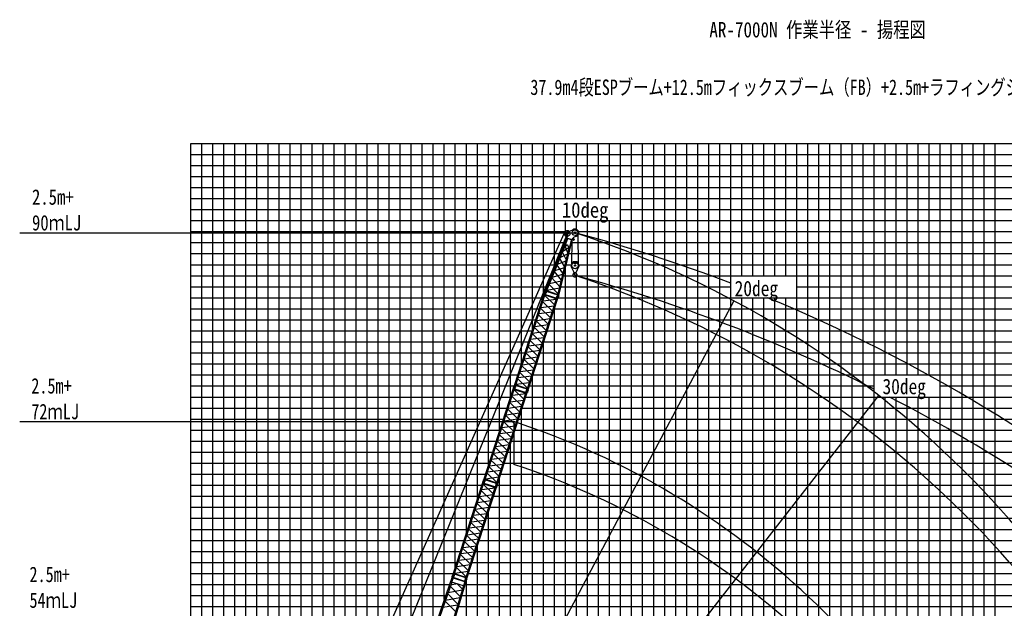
# Model space of a CAD drawing. Extents: x -439399 to 62702, y -349596 to 51651.
# Tile 11 of 63: x -339993 to -250639, y -218368 to -164991. Entities that reach past the tile are written whole.
import ezdxf

# ---------------------------------------------------------------- set-up
doc = ezdxf.new("R2010")
doc.units = 0
doc.layers.get('0').update_dxf_attribs({"linetype": 'CONTINUOUS'})

msp = doc.modelspace()

# ---------------------------------------------------------------- linework, layer by layer
at = {"color": 14, "linetype": 'Continuous'}
for p, q in [((-324458.888848, -176207.494575), (-209458.888848, -176207.494575)), ((-324458.888848, -266062.734972), (-324458.888848, -176207.494575)), ((-314458.888848, -257095.603011), (-314458.888848, -176207.494575)), ((-304458.888848, -226132.993343), (-304458.888848, -176207.494575)), ((-294458.888848, -196209.57101), (-294458.888848, -176207.494575)), ((-284458.888848, -326207.494575), (-284458.888848, -176207.494575)), ((-274458.888848, -188207.494575), (-274458.888848, -176207.494575)), ((-264458.888848, -326207.494575), (-264458.888848, -176207.494575)), ((-254458.888848, -326207.494575), (-254458.888848, -176207.494575)), ((-324458.888848, -186207.494575), (-290911.00781, -186207.494575)), ((-290157.43167, -186207.494575), (-209458.888848, -186207.494575)), ((-274458.888848, -326207.494575), (-274458.888848, -190207.494575)), ((-324458.888848, -196207.494575), (-294458.214175, -196207.494575)), ((-293089.635836, -196207.494575), (-209458.888848, -196207.494575)), ((-294458.888848, -326207.494575), (-294458.888848, -200421.663583)), ((-324458.888848, -206207.494575), (-297707.392091, -206207.494575)), ((-296338.813752, -206207.494575), (-209458.888848, -206207.494575)), ((-324458.888848, -216207.494575), (-300980.802714, -216207.494575)), ((-299574.250042, -216207.494575), (-209458.888848, -216207.494575))]:
    msp.add_line(p, q, dxfattribs=at)
at = {"color": 252, "linetype": 'Continuous'}
for p, q in [((-323458.888848, -266588.323181), (-323458.888848, -176207.494575)), ((-322458.888848, -267113.911389), (-322458.888848, -176207.494575)), ((-321458.888848, -267683.048147), (-321458.888848, -176207.494575)), ((-320458.888848, -268243.332607), (-320458.888848, -176207.494575)), ((-319458.888848, -268803.617067), (-319458.888848, -176207.494575)), ((-318458.888848, -269254.170358), (-318458.888848, -176207.494575)), ((-317458.888848, -267676.59771), (-317458.888848, -176207.494575)), ((-316458.888848, -263250.952481), (-316458.888848, -176207.494575)), ((-315458.888848, -260173.265194), (-315458.888848, -176207.494575)), ((-313458.888848, -254017.910397), (-313458.888848, -176207.494575)), ((-312458.888848, -250940.217782), (-312458.888848, -176207.494575)), ((-311458.888848, -247862.623015), (-311458.888848, -176207.494575)), ((-310458.888848, -244784.9304), (-310458.888848, -176207.494575)), ((-309458.888848, -241707.237785), (-309458.888848, -176207.494575)), ((-308458.888848, -238629.501767), (-308458.888848, -176207.494575)), ((-307458.888848, -235551.700517), (-307458.888848, -176207.494575)), ((-306458.888848, -232434.19862), (-306458.888848, -176207.494575)), ((-305458.888848, -229396.315287), (-305458.888848, -176207.494575)), ((-303458.888848, -223279.269086), (-303458.888848, -176207.494575)), ((-302458.888848, -220425.544828), (-302458.888848, -176207.494575)), ((-301458.888848, -217571.820571), (-301458.888848, -176207.494575)), ((-300458.888848, -214675.631219), (-300458.888848, -176207.494575)), ((-299458.888848, -211597.938604), (-299458.888848, -176207.494575)), ((-298458.888848, -208520.370593), (-298458.888848, -176207.494575)), ((-297458.888848, -205442.677979), (-297458.888848, -176207.494575)), ((-296458.888848, -202364.985364), (-296458.888848, -176207.494575)), ((-295458.888848, -199287.292749), (-295458.888848, -176207.494575)), ((-293458.888848, -193131.878395), (-293458.888848, -176207.494575)), ((-292458.888848, -190054.18578), (-292458.888848, -176207.494575)), ((-291458.888848, -187534.833197), (-291458.888848, -176207.494575)), ((-290458.888848, -181207.494575), (-290458.888848, -176207.494575)), ((-289458.888848, -181207.494575), (-289458.888848, -176207.494575)), ((-288458.888848, -181207.494575), (-288458.888848, -176207.494575)), ((-287458.888848, -181207.494575), (-287458.888848, -176207.494575)), ((-286458.888848, -181207.494575), (-286458.888848, -176207.494575)), ((-285458.888848, -326207.494575), (-285458.888848, -176207.494575)), ((-283458.888848, -326207.494575), (-283458.888848, -176207.494575)), ((-282458.888848, -326207.494575), (-282458.888848, -176207.494575)), ((-281458.888848, -326207.494575), (-281458.888848, -176207.494575)), ((-280458.888848, -326207.494575), (-280458.888848, -176207.494575)), ((-279458.888848, -326207.494575), (-279458.888848, -176207.494575)), ((-278458.888848, -326207.494575), (-278458.888848, -176207.494575)), ((-277458.888848, -326207.494575), (-277458.888848, -176207.494575)), ((-276458.888848, -326207.494575), (-276458.888848, -176207.494575)), ((-275458.888848, -326207.494575), (-275458.888848, -176207.494575)), ((-273458.888848, -188207.494575), (-273458.888848, -176207.494575)), ((-272458.888848, -188207.494575), (-272458.888848, -176207.494575)), ((-271458.888848, -188207.494575), (-271458.888848, -176207.494575)), ((-270458.888848, -188207.494575), (-270458.888848, -176207.494575)), ((-269458.888848, -326207.494575), (-269458.888848, -176207.494575)), ((-268458.888848, -326207.494575), (-268458.888848, -176207.494575)), ((-267458.888848, -326207.494575), (-267458.888848, -176207.494575)), ((-266458.888848, -326207.494575), (-266458.888848, -176207.494575)), ((-265458.888848, -326207.494575), (-265458.888848, -176207.494575)), ((-263458.888848, -326207.494575), (-263458.888848, -176207.494575)), ((-262458.888848, -326207.494575), (-262458.888848, -176207.494575)), ((-261458.888848, -197207.494575), (-261458.888848, -176207.494575)), ((-260458.888848, -197207.494575), (-260458.888848, -176207.494575)), ((-259458.888848, -197207.494575), (-259458.888848, -176207.494575)), ((-258458.888848, -197207.494575), (-258458.888848, -176207.494575)), ((-257458.888848, -197207.494575), (-257458.888848, -176207.494575)), ((-256458.888848, -326207.494575), (-256458.888848, -176207.494575)), ((-255458.888848, -326207.494575), (-255458.888848, -176207.494575)), ((-253458.888848, -326207.494575), (-253458.888848, -176207.494575)), ((-252458.888848, -326207.494575), (-252458.888848, -176207.494575)), ((-251458.888848, -326207.494575), (-251458.888848, -176207.494575)), ((-324458.888848, -177207.494575), (-209458.888848, -177207.494575)), ((-324458.888848, -178207.494575), (-209458.888848, -178207.494575)), ((-324458.888848, -179207.494575), (-209458.888848, -179207.494575)), ((-324458.888848, -180207.494575), (-209458.888848, -180207.494575)), ((-324458.888848, -181207.494575), (-209458.888848, -181207.494575)), ((-324458.888848, -182207.494575), (-291458.888848, -182207.494575)), ((-285458.888848, -182207.494575), (-209458.888848, -182207.494575)), ((-324458.888848, -183207.494575), (-209458.888848, -183207.494575)), ((-290458.888848, -184170.552904), (-290458.888848, -183207.494575)), ((-289458.888848, -183998.641203), (-289458.888848, -183207.494575)), ((-288458.888848, -284207.494575), (-288458.888848, -183207.494575)), ((-287458.888848, -284207.494575), (-287458.888848, -183207.494575)), ((-286458.888848, -326207.494575), (-286458.888848, -183207.494575)), ((-324458.888848, -184207.494575), (-290501.855433, -184207.494575)), ((-289269.683957, -184207.494575), (-209458.888848, -184207.494575)), ((-324458.888848, -185207.494575), (-290498.24122, -185207.494575)), ((-289916.047309, -185207.494575), (-209458.888848, -185207.494575)), ((-324458.888848, -187207.494575), (-291323.774401, -187207.494575)), ((-290458.888848, -284207.494575), (-290458.888848, -187456.362466)), ((-290398.816031, -187207.494575), (-289914.903876, -187207.494575)), ((-289283.833442, -187207.494575), (-209458.888848, -187207.494575)), ((-324458.888848, -188207.494575), (-291858.864272, -188207.494575)), ((-290640.200392, -188207.494575), (-289785.924344, -188207.494575)), ((-289458.888848, -284207.494575), (-289458.888848, -188231.102612)), ((-289436.166793, -188207.494575), (-209458.888848, -188207.494575)), ((-324458.888848, -189207.494575), (-292183.78301, -189207.494575)), ((-290881.584753, -189207.494575), (-275458.888848, -189207.494575)), ((-269458.888848, -189207.494575), (-209458.888848, -189207.494575)), ((-324458.888848, -190207.494575), (-292508.701748, -190207.494575)), ((-291140.123408, -190207.494575), (-209458.888848, -190207.494575)), ((-273458.888848, -326207.494575), (-273458.888848, -190207.494575)), ((-272458.888848, -326207.494575), (-272458.888848, -190207.494575)), ((-271458.888848, -326207.494575), (-271458.888848, -190207.494575)), ((-270458.888848, -326207.494575), (-270458.888848, -190207.494575)), ((-324458.888848, -191207.494575), (-292833.620486, -191207.494575)), ((-291465.042146, -191207.494575), (-209458.888848, -191207.494575)), ((-291458.888848, -284207.494575), (-291458.888848, -191188.556614)), ((-324458.888848, -192207.494575), (-293158.539224, -192207.494575)), ((-291789.960884, -192207.494575), (-209458.888848, -192207.494575)), ((-324458.888848, -193207.494575), (-293483.457962, -193207.494575)), ((-292114.879622, -193207.494575), (-209458.888848, -193207.494575)), ((-324458.888848, -194207.494575), (-293808.3767, -194207.494575)), ((-292458.888848, -326207.494575), (-292458.888848, -194266.249229)), ((-292439.79836, -194207.494575), (-209458.888848, -194207.494575)), ((-324458.888848, -195207.494575), (-294133.295438, -195207.494575)), ((-292764.717098, -195207.494575), (-209458.888848, -195207.494575)), ((-324458.888848, -197207.494575), (-294783.132913, -197207.494575)), ((-293458.888848, -326207.494575), (-293458.888848, -197343.941843)), ((-293414.554574, -197207.494575), (-209458.888848, -197207.494575)), ((-324458.888848, -198207.494575), (-295108.042188, -198207.494575)), ((-293739.473312, -198207.494575), (-262458.888848, -198207.494575)), ((-256458.888848, -198207.494575), (-209458.888848, -198207.494575)), ((-324458.888848, -199207.494575), (-295432.960926, -199207.494575)), ((-294064.39205, -199207.494575), (-209458.888848, -199207.494575)), ((-261458.888848, -326207.494575), (-261458.888848, -199207.494575)), ((-260458.888848, -326207.494575), (-260458.888848, -199207.494575)), ((-259458.888848, -326207.494575), (-259458.888848, -199207.494575)), ((-258458.888848, -326207.494575), (-258458.888848, -199207.494575)), ((-257458.888848, -326207.494575), (-257458.888848, -199207.494575)), ((-324458.888848, -200207.494575), (-295757.879664, -200207.494575)), ((-294389.310787, -200207.494575), (-209458.888848, -200207.494575)), ((-324458.888848, -201207.494575), (-296082.798402, -201207.494575)), ((-294714.220062, -201207.494575), (-209458.888848, -201207.494575)), ((-324458.888848, -202207.494575), (-296407.71714, -202207.494575)), ((-295039.1388, -202207.494575), (-209458.888848, -202207.494575)), ((-324458.888848, -203207.494575), (-296732.635877, -203207.494575)), ((-295458.888848, -326207.494575), (-295458.888848, -203499.356198)), ((-295364.057538, -203207.494575), (-209458.888848, -203207.494575)), ((-324458.888848, -204207.494575), (-297057.554615, -204207.494575)), ((-295688.976276, -204207.494575), (-209458.888848, -204207.494575)), ((-324458.888848, -205207.494575), (-297382.473353, -205207.494575)), ((-296013.895014, -205207.494575), (-209458.888848, -205207.494575)), ((-324458.888848, -207207.494575), (-298032.351315, -207207.494575)), ((-296663.772976, -207207.494575), (-209458.888848, -207207.494575)), ((-296458.888848, -326207.494575), (-296458.888848, -206577.048813)), ((-324458.888848, -208207.494575), (-298357.270053, -208207.494575)), ((-296988.691713, -208207.494575), (-209458.888848, -208207.494575)), ((-324458.888848, -209207.494575), (-298682.188791, -209207.494575)), ((-297458.888848, -326207.494575), (-297458.888848, -209654.616823)), ((-297313.610451, -209207.494575), (-209458.888848, -209207.494575)), ((-324458.888848, -210207.494575), (-299007.107529, -210207.494575)), ((-297638.529189, -210207.494575), (-209458.888848, -210207.494575)), ((-324458.888848, -211207.494575), (-299332.026267, -211207.494575)), ((-297963.447927, -211207.494575), (-209458.888848, -211207.494575)), ((-324458.888848, -212207.494575), (-299656.945005, -212207.494575)), ((-298288.366665, -212207.494575), (-209458.888848, -212207.494575)), ((-324458.888848, -213207.494575), (-299981.863743, -213207.494575)), ((-298613.285403, -213207.494575), (-209458.888848, -213207.494575)), ((-298458.888848, -326207.494575), (-298458.888848, -212732.309438)), ((-324458.888848, -214207.494575), (-300306.78248, -214207.494575)), ((-298938.204141, -214207.494575), (-245458.888848, -214207.494575)), ((-324458.888848, -215207.494575), (-300631.701218, -215207.494575)), ((-299263.122879, -215207.494575), (-209458.888848, -215207.494575)), ((-299458.888848, -326207.494575), (-299458.888848, -215861.284686)), ((-324458.888848, -217207.494575), (-301331.221995, -217207.494575)), ((-299874.044986, -217207.494575), (-209458.888848, -217207.494575)), ((-324458.888848, -218207.494575), (-301681.641275, -218207.494575)), ((-300173.839931, -218207.494575), (-209458.888848, -218207.494575))]:
    msp.add_line(p, q, dxfattribs=at)
at = {"color": 11, "linetype": 'Continuous'}
for p, q in [((-290352.171634, -184284.764641), (-289726.137638, -184008.216589)), ((-289815.130402, -184047.527474), (-289730.520943, -184000.354972)), ((-289730.520943, -184000.354972), (-289726.138289, -184008.215781)), ((-289726.137638, -184008.216589), (-289729.774324, -183999.984063)), ((-290335.870314, -184814.122364), (-292310.520791, -189598.06206)), ((-290423.586383, -184389.740949), (-290593.334664, -184334.586552)), ((-290403.501543, -184327.925984), (-290573.249824, -184272.771587)), ((-290270.270019, -184866.978171), (-290564.024133, -185578.649417)), ((-290341.695411, -184802.764304), (-290421.191349, -184418.861861)), ((-290341.691186, -184802.762423), (-290344.474745, -184811.329363)), ((-289849.927628, -184972.016988), (-290344.474745, -184811.329363)), ((-289847.144068, -184963.450048), (-290341.691186, -184802.762423)), ((-290318.907612, -184476.256728), (-290334.222602, -184695.719059)), ((-290334.222602, -184695.719059), (-290315.269675, -184697.041673)), ((-290318.907612, -184476.256728), (-290299.954685, -184477.579342)), ((-290299.954685, -184477.579342), (-290315.269675, -184697.041673)), ((-290230.178994, -184848.461062), (-290270.274396, -184866.975363)), ((-290238.951605, -184845.611912), (-290242.473411, -184854.14411)), ((-289964.225314, -184934.877655), (-289942.669103, -184973.424766)), ((-289957.61165, -184946.700925), (-289955.445765, -184937.728163)), ((-289847.082526, -184963.330672), (-289766.317266, -184798.725819)), ((-289734.014968, -184979.182685), (-289838.2439, -184945.316752)), ((-289760.359215, -184787.498453), (-289671.915938, -184880.85235)), ((-289459.448514, -184611.932498), (-289667.582427, -184703.874834)), ((-289458.53394, -184620.886404), (-289486.081718, -184623.698271)), ((-289455.811236, -184620.166364), (-289459.448514, -184611.932498)), ((-289459.447842, -184611.932927), (-289458.53394, -184620.886404)), ((-290540.716598, -185576.69093), (-292213.602548, -189629.552737)), ((-291169.84117, -189968.68957), (-290141.028979, -185706.556818)), ((-291072.926419, -190000.179175), (-289858.532217, -184969.222752)), ((-290705.398819, -185975.66274), (-290160.277974, -185646.314915)), ((-290564.02627, -185578.6487), (-290549.718626, -185583.297521)), ((-290549.722006, -185583.293123), (-290362.681867, -185445.991452)), ((-290242.308989, -186126.136833), (-290489.741457, -185539.262907)), ((-290137.633219, -185717.191137), (-290208.247911, -185496.173834)), ((-290123.324403, -185721.840994), (-290137.632047, -185717.192173)), ((-289942.669076, -184973.425792), (-290123.325571, -185721.844574)), ((-289847.144068, -184963.450048), (-289849.927628, -184972.016988)), ((-290541.368112, -187365.069934), (-290987.350808, -186658.74114)), ((-290948.962147, -186565.737767), (-290268.058776, -186232.812425)), ((-290392.098032, -186746.678024), (-290747.273214, -186077.110989)), ((-291433.896818, -187740.577853), (-290563.544033, -187456.939523)), ((-290690.329685, -187982.18343), (-291227.743309, -187241.13481)), ((-291191.67959, -187153.763829), (-290415.704259, -186844.47308)), ((-290987.745594, -189214.309438), (-291709.059325, -188407.207502)), ((-291675.804662, -188326.642195), (-290711.504351, -188069.904746)), ((-290839.100633, -188598.507602), (-291468.331291, -187824.001663)), ((-292164.696422, -189511.069475), (-291007.697468, -189296.965195)), ((-291139.7646, -189844.088533), (-291949.950389, -188990.809191)), ((-291917.508335, -188912.212177), (-290859.55105, -188683.228734)), ((-292330.546925, -189629.406145), (-292369.306988, -189703.553504)), ((-292335.297788, -189627.860736), (-292325.408645, -189597.424994)), ((-292211.662982, -189668.032001), (-292335.297788, -189627.860736)), ((-292201.775395, -189637.601048), (-292325.410201, -189597.429783)), ((-292213.603603, -189629.552043), (-292310.521287, -189598.061671)), ((-292302.601519, -189600.635325), (-292304.13229, -189604.343888)), ((-292216.416082, -189666.486489), (-292228.641115, -189749.255591)), ((-292221.518435, -189626.980869), (-292223.049119, -189630.68922)), ((-292211.662982, -189668.032001), (-292201.773839, -189637.596259)), ((-292203.769285, -189605.862266), (-291163.87386, -189943.743775)), ((-292185.101096, -189560.827024), (-291152.505773, -189896.336593)), ((-291189.279213, -190000.225305), (-291228.039275, -190074.372663)), ((-291194.030083, -189998.679998), (-291184.14094, -189968.244256)), ((-291070.395277, -190038.851263), (-291194.030083, -189998.679998)), ((-291060.507691, -190008.42031), (-291184.142496, -189968.249045)), ((-291072.927987, -190000.178924), (-291169.842188, -189968.689684)), ((-291162.866731, -189975.161548), (-291161.925372, -189971.261714)), ((-291075.148433, -190037.305854), (-291087.373466, -190120.074956)), ((-291081.783629, -190001.507088), (-291080.842216, -189997.607031)), ((-291070.395277, -190038.851263), (-291060.506135, -190008.415521))]:
    msp.add_line(p, q, dxfattribs=at)
at = {"color": 7, "linetype": 'Continuous'}
for p, q in [((-339993.148255, -184310.07508), (-289592.790802, -184310.07508)), ((-339993.148255, -201429.044962), (-295155.095913, -201429.044962))]:
    msp.add_line(p, q, dxfattribs=at)
at = {"color": 151, "linetype": 'Continuous'}
for p, q in [((-326585.604745, -264944.958175), (-290576.163802, -184391.49197)), ((-290303.68081, -184394.532118), (-305566.311355, -221979.374185)), ((-275172.333541, -190487.996117), (-317382.127619, -269873.072936)), ((-262043.740159, -199076.146776), (-317353.387232, -269869.266727))]:
    msp.add_line(p, q, dxfattribs=at)
at = {"color": 106, "linetype": 'Continuous'}
for p, q in [((-289339.942703, -184535.999189), (-289306.930209, -187155.142316)), ((-289878.304057, -187124.534885), (-289851.753553, -185018.072624)), ((-289942.809782, -187306.808522), (-289942.809782, -187373.629811)), ((-289840.117613, -187037.979018), (-289941.027651, -187266.708474)), ((-289941.027651, -187266.708474), (-289930.049084, -187271.551959)), ((-289800.704883, -186978.371724), (-289940.258341, -187294.692947)), ((-289680.992167, -187923.507588), (-289939.831366, -187386.657972)), ((-289840.117613, -187037.979018), (-289829.139046, -187042.822502)), ((-289412.36447, -186960.48528), (-289773.255735, -186960.48528)), ((-289712.809874, -187015.48528), (-289712.809874, -186960.48528)), ((-289552.810179, -187095.487721), (-289632.809721, -187095.487721)), ((-289504.628514, -187923.504995), (-289245.79034, -187386.657067)), ((-289472.810179, -186960.48528), (-289472.810179, -187015.48528)), ((-289245.363472, -187294.69319), (-289384.91693, -186978.371967)), ((-289242.810026, -187306.808522), (-289242.810026, -187373.629811)), ((-289531.650816, -187940.480397), (-289653.969542, -187940.480397)), ((-289603.889298, -188036.060176), (-289642.308191, -188074.479069))]:
    msp.add_line(p, q, dxfattribs=at)
at = {"color": 13, "linetype": 'Continuous'}
for p, q in [((-295091.808491, -198157.50312), (-292391.632348, -189847.190946)), ((-294995.181975, -198188.898885), (-292295.005831, -189878.586711)), ((-293950.544269, -198528.32125), (-291250.368126, -190218.009076)), ((-293853.917056, -198559.717242), (-291153.740913, -190249.405068)), ((-292394.01189, -189808.552843), (-292403.90282, -189838.994085)), ((-292280.266621, -189879.165803), (-292403.90282, -189838.994085)), ((-292270.375691, -189848.724561), (-292394.01189, -189808.552843)), ((-292295.005831, -189878.586711), (-292391.632348, -189847.190946)), ((-292389.256689, -189810.144542), (-292377.031524, -189727.374549)), ((-292383.738531, -189849.755795), (-292382.50126, -189845.947853)), ((-291457.260365, -190854.759494), (-292337.804443, -190010.309841)), ((-292319.607618, -189954.303449), (-291274.969913, -190293.725814)), ((-292304.587745, -189908.076897), (-291259.950039, -190247.499261)), ((-292302.898487, -189876.02224), (-292301.661215, -189872.214298)), ((-292270.375691, -189848.724561), (-292280.266621, -189879.165803)), ((-292275.141786, -189847.203157), (-292236.383108, -189773.058449)), ((-291252.745578, -190179.371653), (-291262.636508, -190209.812895)), ((-291138.998916, -190249.985065), (-291262.636508, -190209.812895)), ((-291129.107986, -190219.543823), (-291252.745578, -190179.371653)), ((-291153.740913, -190249.405068), (-291250.368126, -190218.009076)), ((-291247.991161, -190180.96657), (-291235.765996, -190098.196577)), ((-291242.474774, -190220.573774), (-291241.237502, -190216.765833)), ((-291161.634729, -190246.840219), (-291160.397458, -190243.032278)), ((-291129.107986, -190219.543823), (-291138.998916, -190249.985065)), ((-291133.88175, -190218.037002), (-291095.121263, -190143.888832)), ((-291834.259516, -192015.047077), (-292714.804122, -191170.596917)), ((-292690.400949, -191095.491555), (-291481.670335, -190929.886063)), ((-292526.303164, -190590.449039), (-291645.758558, -191434.899199)), ((-291293.174001, -190349.742727), (-292501.90147, -190515.347788)), ((-293067.396174, -192255.76675), (-291858.66556, -192090.161258)), ((-292903.302315, -191750.736622), (-292022.757709, -192595.186781)), ((-291670.16584, -191510.017458), (-292878.896696, -191675.622983)), ((-293280.302937, -192911.028206), (-292399.758154, -193755.478535)), ((-292047.165038, -192670.305025), (-293255.895894, -192835.910551)), ((-292211.259961, -193175.33883), (-293091.804743, -192330.888502)), ((-292424.165641, -193830.596728), (-293632.896255, -193996.20222)), ((-292588.259112, -194335.626413), (-293468.803894, -193491.176084)), ((-293444.395372, -193416.054318), (-292235.664516, -193250.448792)), ((-292965.258101, -195495.913474), (-293845.802884, -194651.463146)), ((-293821.394888, -194576.343161), (-292612.664274, -194410.737669)), ((-293657.301764, -194071.314746), (-292776.756982, -194915.765075)), ((-294198.394613, -195736.632279), (-292989.663999, -195571.026787)), ((-294034.3014, -195231.603893), (-293153.756618, -196076.054222)), ((-292801.164137, -194990.882228), (-294009.89475, -195156.48772)), ((-294411.300713, -196391.891997), (-293530.756063, -197236.342199)), ((-293178.163862, -196151.171346), (-294386.894475, -196316.776838)), ((-293342.257576, -196656.2021), (-294222.802358, -195811.751771)), ((-293555.163344, -197311.460431), (-294763.894109, -197477.065943)), ((-293719.256572, -197816.488816), (-294599.801178, -196972.038656)), ((-294575.394277, -196896.921389), (-293366.663724, -196731.315905)), ((-295170.3743, -198369.598798), (-295158.149135, -198286.828805)), ((-295111.66981, -198188.870953), (-295150.429852, -198263.018271)), ((-295116.439183, -198187.347218), (-295106.552327, -198156.918514)), ((-294992.802984, -198227.518935), (-295116.439183, -198187.347218)), ((-294982.916128, -198197.090232), (-295106.552327, -198156.918514)), ((-294995.181975, -198188.898885), (-295091.808491, -198157.50312)), ((-295085.149374, -198163.872735), (-295083.912102, -198160.064793)), ((-295056.259397, -198406.657413), (-295017.500719, -198332.512705)), ((-294997.545183, -198225.953118), (-295009.770149, -198308.721768)), ((-295004.30933, -198190.13918), (-295003.072058, -198186.331238)), ((-294992.802984, -198227.518935), (-294982.916128, -198197.090232)), ((-293940.96178, -198498.829295), (-294985.599486, -198159.40693)), ((-293925.941001, -198452.599956), (-294970.578707, -198113.177591)), ((-294952.393294, -198057.208931), (-293743.662922, -197891.603472)), ((-294788.299864, -197552.17958), (-293907.755258, -198396.62974)), ((-297872.926102, -206716.957376), (-295172.749958, -198406.645202)), ((-297776.299585, -206748.353142), (-295076.123442, -198438.040968)), ((-296731.66188, -207087.775507), (-294031.485737, -198777.463333)), ((-296635.034667, -207119.171499), (-293934.858524, -198808.859325)), ((-295307.420775, -199149.903296), (-294426.876169, -199994.353455)), ((-294074.291612, -198909.196984), (-295283.019081, -199074.802045)), ((-295175.129501, -198368.0071), (-295185.020431, -198398.448342)), ((-295061.384232, -198438.620059), (-295185.020431, -198398.448342)), ((-295051.493302, -198408.178818), (-295175.129501, -198368.0071)), ((-295076.123442, -198438.040968), (-295172.749958, -198406.645202)), ((-295164.856142, -198409.210051), (-295163.618871, -198405.40211)), ((-294238.377976, -199414.213751), (-295118.922053, -198569.764098)), ((-295100.725229, -198513.757706), (-294056.087523, -198853.180071)), ((-295085.705356, -198467.531153), (-294041.06765, -198806.953518)), ((-295084.016098, -198435.476496), (-295082.778826, -198431.668555)), ((-295051.493302, -198408.178818), (-295061.384232, -198438.620059)), ((-294033.863189, -198738.82591), (-294043.754119, -198769.267151)), ((-293920.116527, -198809.439322), (-294043.754119, -198769.267151)), ((-293910.225597, -198778.99808), (-294033.863189, -198738.82591)), ((-293934.858524, -198808.859325), (-294031.485737, -198777.463333)), ((-294029.108772, -198740.420827), (-294016.883607, -198657.650834)), ((-294023.592385, -198780.028031), (-294022.355113, -198776.220089)), ((-293970.401818, -198559.68747), (-294009.16186, -198633.834788)), ((-293975.172872, -198558.166027), (-293965.286016, -198527.737324)), ((-293851.53528, -198598.338198), (-293975.172872, -198558.166027)), ((-293841.648424, -198567.909494), (-293965.286016, -198527.737324)), ((-293853.917056, -198559.717242), (-293950.544269, -198528.32125)), ((-293943.885616, -198534.690714), (-293942.648345, -198530.882773)), ((-293942.75234, -198806.294476), (-293941.515069, -198802.486535)), ((-293910.225597, -198778.99808), (-293920.116527, -198809.439322)), ((-293914.999361, -198777.491259), (-293876.238874, -198703.343089)), ((-293856.28146, -198596.774001), (-293868.506482, -198679.543028)), ((-293863.045572, -198560.95716), (-293861.808301, -198557.149218)), ((-293851.53528, -198598.338198), (-293841.648424, -198567.909494)), ((-294451.283451, -200069.471715), (-295660.014307, -200235.07724)), ((-294615.377127, -200574.501333), (-295495.921733, -199730.051174)), ((-295471.518559, -199654.945812), (-294262.787946, -199489.34032)), ((-294992.377572, -201734.793087), (-295872.922354, -200890.342758)), ((-295848.513785, -200815.221007), (-294639.783171, -200649.615515)), ((-295684.419926, -200310.190878), (-294803.87532, -201154.641038)), ((-296225.512983, -201975.508574), (-295016.782127, -201809.903049)), ((-296061.420548, -201470.482463), (-295180.875765, -202314.932792)), ((-294828.282649, -201229.759282), (-296037.013505, -201395.364807)), ((-296438.419375, -202630.769003), (-295557.874593, -203475.219332)), ((-295205.283252, -202390.050985), (-296414.013866, -202555.656477)), ((-295369.376723, -202895.08067), (-296249.921505, -202050.630341)), ((-295582.281748, -203550.336484), (-296791.012361, -203715.941976)), ((-295746.375712, -204055.367731), (-296626.920494, -203210.917402)), ((-296602.512499, -203135.797417), (-295393.781885, -202970.191925)), ((-296123.375187, -205215.656356), (-297003.919969, -204371.206028)), ((-296979.512224, -204296.086535), (-295770.78161, -204130.481043)), ((-296815.419011, -203791.05815), (-295934.874229, -204635.508478)), ((-297356.511888, -205456.375645), (-296147.781335, -205290.770161)), ((-297192.418324, -204951.346254), (-296311.873674, -205795.796456)), ((-295959.281472, -204710.625602), (-297168.012086, -204876.231094)), ((-297569.417475, -206111.633837), (-296688.872869, -206956.083996)), ((-296336.280955, -205870.914687), (-297545.01172, -206036.5202)), ((-296500.374183, -206375.943073), (-297380.918789, -205531.492913)), ((-300654.113602, -215276.473001), (-297953.937458, -206966.160827)), ((-300557.487085, -215307.868767), (-297857.310942, -206997.556593)), ((-297956.317001, -206927.522725), (-297966.207931, -206957.963967)), ((-297842.571732, -206998.135684), (-297966.207931, -206957.963967)), ((-297832.680802, -206967.694443), (-297956.317001, -206927.522725)), ((-297857.310942, -206997.556593), (-297953.937458, -206966.160827)), ((-297951.5618, -206929.114423), (-297939.336635, -206846.34443)), ((-297946.043642, -206968.725676), (-297944.806371, -206964.917735)), ((-297892.787421, -206748.32521), (-297931.547463, -206822.472528)), ((-297019.565476, -207973.729376), (-297900.109553, -207129.279723)), ((-297897.556794, -206746.801474), (-297887.669938, -206716.372771)), ((-297773.920595, -206786.973192), (-297897.556794, -206746.801474)), ((-297764.033739, -206756.544489), (-297887.669938, -206716.372771)), ((-297881.912729, -207073.273331), (-296837.275023, -207412.695696)), ((-297776.299585, -206748.353142), (-297872.926102, -206716.957376)), ((-297866.892856, -207027.046778), (-296822.25515, -207366.469143)), ((-297866.266985, -206723.326991), (-297865.029713, -206719.51905)), ((-297865.203598, -206994.992121), (-297863.966326, -206991.18418)), ((-297832.680802, -206967.694443), (-297842.571732, -206998.135684)), ((-297837.446897, -206966.173038), (-297798.688219, -206892.02833)), ((-297778.662794, -206785.407375), (-297790.88776, -206868.176025)), ((-297785.42694, -206749.593437), (-297784.189669, -206745.785495)), ((-297773.920595, -206786.973192), (-297764.033739, -206756.544489)), ((-296722.079391, -207058.283551), (-297766.717096, -206718.861186)), ((-296707.058612, -207012.054212), (-297751.696318, -206672.631848)), ((-297733.510905, -206616.663188), (-296524.780533, -206451.057729)), ((-296815.050689, -207298.341535), (-296824.941619, -207328.782776)), ((-296691.413097, -207338.513705), (-296815.050689, -207298.341535)), ((-296810.296272, -207299.936452), (-296798.071107, -207217.166459)), ((-296751.519429, -207119.141726), (-296790.27947, -207193.289044)), ((-296756.290482, -207117.620284), (-296746.403627, -207087.19158)), ((-296632.65289, -207157.792454), (-296756.290482, -207117.620284)), ((-296622.766035, -207127.363751), (-296746.403627, -207087.19158)), ((-296635.034667, -207119.171499), (-296731.66188, -207087.775507)), ((-296725.003227, -207094.144971), (-296723.765956, -207090.33703)), ((-296696.186861, -207337.006884), (-296657.426374, -207262.858714)), ((-296637.399071, -207156.228258), (-296649.624093, -207238.997285)), ((-296644.163183, -207120.411416), (-296642.925911, -207116.603475)), ((-296632.65289, -207157.792454), (-296622.766035, -207127.363751)), ((-299512.84938, -215647.291132), (-296812.673237, -207336.978958)), ((-299416.222167, -215678.687124), (-296716.046024, -207368.37495)), ((-298252.706059, -208214.461437), (-297043.975446, -208048.855945)), ((-298088.608275, -207709.418921), (-297208.063669, -208553.86908)), ((-296855.479112, -207468.712609), (-298064.206581, -207634.31767)), ((-296701.304027, -207368.954947), (-296824.941619, -207328.782776)), ((-296716.046024, -207368.37495), (-296812.673237, -207336.978958)), ((-296804.779885, -207339.543656), (-296803.542613, -207335.735714)), ((-296723.93984, -207365.810101), (-296722.702569, -207362.00216)), ((-296691.413097, -207338.513705), (-296701.304027, -207368.954947)), ((-298465.607426, -208869.706503), (-297585.06282, -209714.156663)), ((-297232.470951, -208628.98734), (-298441.201807, -208794.592865)), ((-297396.564627, -209134.016958), (-298277.109233, -208289.566799)), ((-297609.470149, -209789.274907), (-298818.201005, -209954.880432)), ((-297773.565072, -210294.308712), (-298654.109854, -209449.858383)), ((-298629.701285, -209374.736632), (-297420.970671, -209209.13114)), ((-298150.564223, -211454.596295), (-299031.109005, -210610.145966)), ((-299006.700483, -210535.024199), (-297797.969627, -210369.418674)), ((-298842.608048, -210029.998088), (-297962.063265, -210874.448417)), ((-299383.699999, -211695.313042), (-298174.969385, -211529.70755)), ((-299219.606875, -211190.284628), (-298339.062093, -212034.734957)), ((-297986.470752, -210949.56661), (-299195.201366, -211115.172102)), ((-299596.606511, -212350.573775), (-298716.061729, -213195.024103)), ((-298363.469248, -212109.852109), (-299572.199861, -212275.457601)), ((-298527.563212, -212614.883356), (-299408.107994, -211770.433027)), ((-299973.605824, -213510.861879), (-299093.061174, -214355.312081)), ((-298740.468972, -213270.141227), (-299949.199586, -213435.746719)), ((-298904.562687, -213775.171981), (-299785.107469, -212930.721653)), ((-299760.699724, -212855.60216), (-298551.96911, -212689.996668)), ((-299117.468455, -214430.430312), (-300326.19922, -214596.035825)), ((-299281.561683, -214935.458698), (-300162.106289, -214091.008538)), ((-300137.699388, -214015.89127), (-298928.968835, -213850.285786)), ((-300673.974921, -215307.840835), (-300712.734963, -215381.988153)), ((-300678.744294, -215306.317099), (-300668.857438, -215275.888396)), ((-300555.108095, -215346.488817), (-300678.744294, -215306.317099)), ((-300545.221239, -215316.060114), (-300668.857438, -215275.888396)), ((-300557.487085, -215307.868767), (-300654.113602, -215276.473001)), ((-300647.454485, -215282.842616), (-300646.217213, -215279.034675)), ((-300566.61444, -215309.109062), (-300565.377169, -215305.30112)), ((-300555.108095, -215346.488817), (-300545.221239, -215316.060114)), ((-299503.266891, -215617.799176), (-300547.904596, -215278.376811)), ((-299488.246112, -215571.569837), (-300532.883818, -215232.147473)), ((-300514.698405, -215176.178813), (-299305.968033, -215010.573354)), ((-300350.604975, -214671.149462), (-299470.060369, -215515.599621)), ((-300559.850294, -215344.923), (-300572.07526, -215427.69165)), ((-299532.706929, -215678.657351), (-299571.46697, -215752.804669)), ((-299537.477982, -215677.135909), (-299527.591127, -215646.707205)), ((-299413.84039, -215717.308079), (-299537.477982, -215677.135909)), ((-299403.953535, -215686.879376), (-299527.591127, -215646.707205)), ((-299416.222167, -215678.687124), (-299512.84938, -215647.291132)), ((-299506.190727, -215653.660596), (-299504.953456, -215649.852655)), ((-299418.586571, -215715.743883), (-299430.811593, -215798.51291)), ((-299425.350683, -215679.927041), (-299424.113411, -215676.1191)), ((-299413.84039, -215717.308079), (-299403.953535, -215686.879376))]:
    msp.add_line(p, q, dxfattribs=at)
at = {"color": 220, "linetype": 'Continuous'}
msp.add_line((-295155.0959, -201429.044962), (-295155.0959, -205312.946279), dxfattribs=at)
at = {"color": 15, "linetype": 'Continuous'}
for p, q in [((-300741.188738, -215523.702358), (-303628.2896, -223762.69212)), ((-300784.75472, -215993.638204), (-303519.560687, -223798.020332)), ((-299491.029454, -215929.902876), (-301998.059156, -224292.384462)), ((-300267.026215, -216161.861358), (-300886.721353, -216284.623002)), ((-299723.76317, -216338.377623), (-300793.00366, -215990.961353)), ((-300664.071045, -215623.03249), (-300793.001235, -215990.963701)), ((-300747.30302, -215517.463871), (-300737.41209, -215487.022629)), ((-300623.67309, -215557.633551), (-300747.30302, -215517.463871)), ((-300632.446138, -215558.992978), (-300741.179819, -215523.663368)), ((-300613.78216, -215527.19231), (-300737.41209, -215487.022629)), ((-300732.681877, -215488.6024), (-300720.457854, -215405.840135)), ((-300731.116566, -215522.62498), (-300732.443253, -215526.410978)), ((-300651.176878, -215616.459994), (-300664.072101, -215623.030453)), ((-300632.458307, -215559.026235), (-300652.889542, -215617.331347)), ((-300651.177375, -215616.458674), (-299618.376795, -215952.034935)), ((-299608.423224, -215923.458212), (-300642.431432, -215587.48957)), ((-300639.879688, -215552.538989), (-300641.206375, -215556.324987)), ((-300623.67309, -215557.633551), (-300613.78216, -215527.19231)), ((-300618.549801, -215525.687854), (-300579.787505, -215451.536222)), ((-299820.538514, -216630.990268), (-300249.652088, -216167.506634)), ((-299611.806749, -215964.933278), (-299723.763984, -216338.379319)), ((-299618.375943, -215952.036371), (-299611.803711, -215964.935075)), ((-299599.764098, -215894.57251), (-299617.504552, -215953.747801)), ((-299596.160638, -215857.83661), (-299606.051568, -215888.277852)), ((-299482.419084, -215928.448362), (-299606.051568, -215888.277852)), ((-299491.01706, -215929.864673), (-299599.752134, -215894.53461)), ((-299472.528155, -215898.007121), (-299596.160638, -215857.83661)), ((-299591.413275, -215859.416985), (-299579.189252, -215776.65472)), ((-299589.943322, -215893.679318), (-299591.093114, -215897.51458)), ((-299498.546579, -215923.114528), (-299499.696372, -215926.94979)), ((-299472.528155, -215898.007121), (-299482.419084, -215928.448362)), ((-299477.293837, -215896.493125), (-299438.53335, -215822.344955)), ((-299732.011521, -216335.698771), (-302106.793997, -224257.054754)), ((-301152.544881, -217043.210104), (-300228.455672, -217991.644183)), ((-299847.558185, -216721.11511), (-301121.595122, -216954.887973)), ((-300024.502933, -217311.336667), (-300917.813683, -216373.352052)), ((-300432.404267, -218671.938059), (-301387.287879, -217713.101717)), ((-301356.464571, -217625.140484), (-300051.384798, -217401.004818)), ((-300255.225223, -218080.937225), (-301591.332264, -218295.388009))]:
    msp.add_line(p, q, dxfattribs=at)
at = {"color": 21, "linetype": 'Continuous'}
for centre in [(-289592.790802, -184310.07508), (-290303.68081, -184394.532118)]:
    msp.add_circle(centre, 249.999955, dxfattribs=at)
at = {"color": 11, "linetype": 'Continuous'}
for centre, radius in [((-290583.292848, -184303.680927), 15.999981), ((-290303.68081, -184394.532118), 82.585343), ((-290303.68081, -184394.532118), 59.999974), ((-289592.735076, -184310.093186), 82.599991), ((-289592.790802, -184310.07508), 59.999943)]:
    msp.add_circle(centre, radius, dxfattribs=at)
at = {"color": 106, "linetype": 'Continuous'}
for centre, radius in [((-289592.810026, -187285.482838), 287.499756), ((-289712.809874, -186952.487233), 7.999997), ((-289592.810026, -187285.482838), 59.999969), ((-289592.810179, -187015.48528), 22.999939), ((-289472.810179, -186952.487233), 7.999997)]:
    msp.add_circle(centre, radius, dxfattribs=at)
at = {"color": 11, "linetype": 'Continuous'}
for centre, radius, start, end in [((-289592.790802, -184310.07508), 338.999695, 293.833282, 113.8333), ((-289592.790802, -184310.07508), 329.999697, 293.833282, 113.8333), ((-290583.292848, -184303.680927), 32.497553, 72.000086, 252.00005), ((-290303.68081, -184394.532118), 272.499951, 49.961196, 255.571017), ((-290303.68081, -184394.532118), 119.999963, 114.125141, 191.699096), ((-289586.764699, -184886.821206), 199.999964, 113.8333, 153.864602), ((-289715.474001, -184922.119288), 60.002293, 252.00005, 43.452719), ((-290303.503242, -185526.607487), 99.999906, 17.718605, 126.281511), ((-292302.836771, -189738.296697), 74.999956, 152.402067, 351.598087), ((-291161.567814, -190109.111313), 74.999956, 152.402067, 351.598087)]:
    msp.add_arc(centre, radius, start, end, dxfattribs=at)
at = {"color": 151, "linetype": 'Continuous'}
for centre, start, end in [((-326358.888848, -322013.366184), 69.076242, 75.051018), ((-326358.888848, -325897.2675), 63.363017, 75.051018), ((-326358.888848, -322013.366184), 49.850056, 67.634954), ((-326358.888848, -325897.2675), 49.850056, 62.733181)]:
    msp.add_arc(centre, 142526.988133, start, end, dxfattribs=at)
at = {"color": 190, "linetype": 'Continuous'}
for radius, start, end in [(90000.346436, 21.809046, 71.809046), (72000.51667, 21.761308, 71.761319)]:
    msp.add_arc((-317689.542458, -269812.325957), radius, start, end, dxfattribs=at)
at = {"color": 106, "linetype": 'Continuous'}
for centre, radius, start, end in [((-289912.809782, -187306.808522), 29.999954, 156.194023, 179.999964), ((-289912.809782, -187373.629811), 29.999954, 180.000091, 205.740888), ((-289773.255735, -186990.48528), 29.999954, 90.000091, 156.194077), ((-289632.809721, -187015.48528), 79.999924, 179.999964, 269.999946), ((-289552.810179, -187015.48528), 79.999924, 270.000018, 0.000036), ((-289412.36447, -186990.48528), 29.999954, 23.805975, 89.999982), ((-289272.810026, -187373.629811), 29.999954, 334.259114, 359.999909), ((-289272.810026, -187306.808522), 29.999954, 359.999981, 23.805975), ((-289611.809965, -188128.976491), 190.999756, 112.31951, 269.999891), ((-289711.309935, -187886.608327), 70.999893, 292.319492, 312.480369), ((-289653.969542, -187910.480397), 29.999954, 205.740833, 269.999909), ((-289592.810026, -188123.976491), 69.999908, 135, 341.074785), ((-289611.809965, -188143.976002), 175.999756, 270.000073, 356.348437), ((-289745.309874, -187894.642995), 199.999695, 314.999944, 342.507032), ((-289533.576628, -187961.373952), 21.999939, 120.000031, 162.50703), ((-289531.650816, -187910.480397), 29.999954, 269.999854, 334.259114), ((-289242.811247, -188243.978444), 299.999023, 138.000202, 161.074876), ((-289444.947477, -188061.976979), 27.999939, 339.975398, 138.000202), ((-289136.776823, -188174.291432), 299.999023, 159.97527, 176.348436)]:
    msp.add_arc(centre, radius, start, end, dxfattribs=at)
at = {"color": 220, "linetype": 'Continuous'}
for centre, radius, start, end in [((-317689.542458, -273696.227272), 90000.346436, 21.809046, 71.809046), ((-317689.542458, -273696.227274), 72000.51667, 21.761308, 71.761319)]:
    msp.add_arc(centre, radius, start, end, dxfattribs=at)
at = {"color": 13, "linetype": 'Continuous'}
for centre, start, end in [((-292302.836771, -189738.296697), 332.401994, 171.598177), ((-291161.57255, -190109.114828), 332.401994, 171.598177), ((-295083.976976, -198297.791364), 152.402013, 351.598087), ((-295083.954382, -198297.750954), 332.401994, 171.598177), ((-293942.712754, -198668.609494), 152.402013, 351.598087), ((-293942.69016, -198668.569084), 332.401994, 171.598177), ((-297865.094586, -206857.24562), 152.402013, 351.598087), ((-297865.141882, -206857.266579), 332.401994, 171.598177), ((-296723.830365, -207228.063751), 152.402013, 351.598087), ((-296723.87766, -207228.084709), 332.401994, 171.598177), ((-300646.282086, -215416.761245), 152.402013, 351.598087), ((-299505.017865, -215787.579376), 152.402013, 351.598087)]:
    msp.add_arc(centre, 74.999987, start, end, dxfattribs=at)
at = {"color": 15, "linetype": 'Continuous'}
for centre in [(-300646.241569, -215416.760881), (-299504.988724, -215787.575315)]:
    msp.add_arc(centre, 74.999941, 332.401994, 171.598177, dxfattribs=at)

# ---------------------------------------------------------------- texts
at = {"color": 7, "linetype": 'Continuous', "char_height": 1400}
for s, insert, attachment_point in [('\\W0.812509;\\A1;AR-7000N 作業半径 - 揚程図', (-277405.048555, -165197.198246), 1), ('\\W0.763620;\\A1;37.9m4段ESPブーム+12.5mフィックスブーム（FB）+2.5m+ラフィングジブ（LJ）', (-293649.961762, -171207.494575), 4), ('\\W0.794384;\\A1;2.5m+\\P90ｍLJ', (-338876.688525, -180371.333673), 1), ('\\W0.888533;\\A1;10deg', (-290793.831663, -181542.674238), 1), ('\\W0.827255;\\A1;20deg', (-275112.079988, -188664.380596), 1), ('\\W0.768923;\\A1;2.5m+\\P72ｍLJ', (-338939.136253, -197490.303554), 1), ('\\W0.827255;\\A1;30deg', (-261692.623241, -197550.242795), 1), ('\\W0.768923;\\A1;2.5m+\\P54ｍLJ', (-339105.457302, -214593.856457), 1)]:
    msp.add_mtext(s, dxfattribs=dict(at, insert=insert, attachment_point=attachment_point))

doc.saveas('drawing.dxf')
